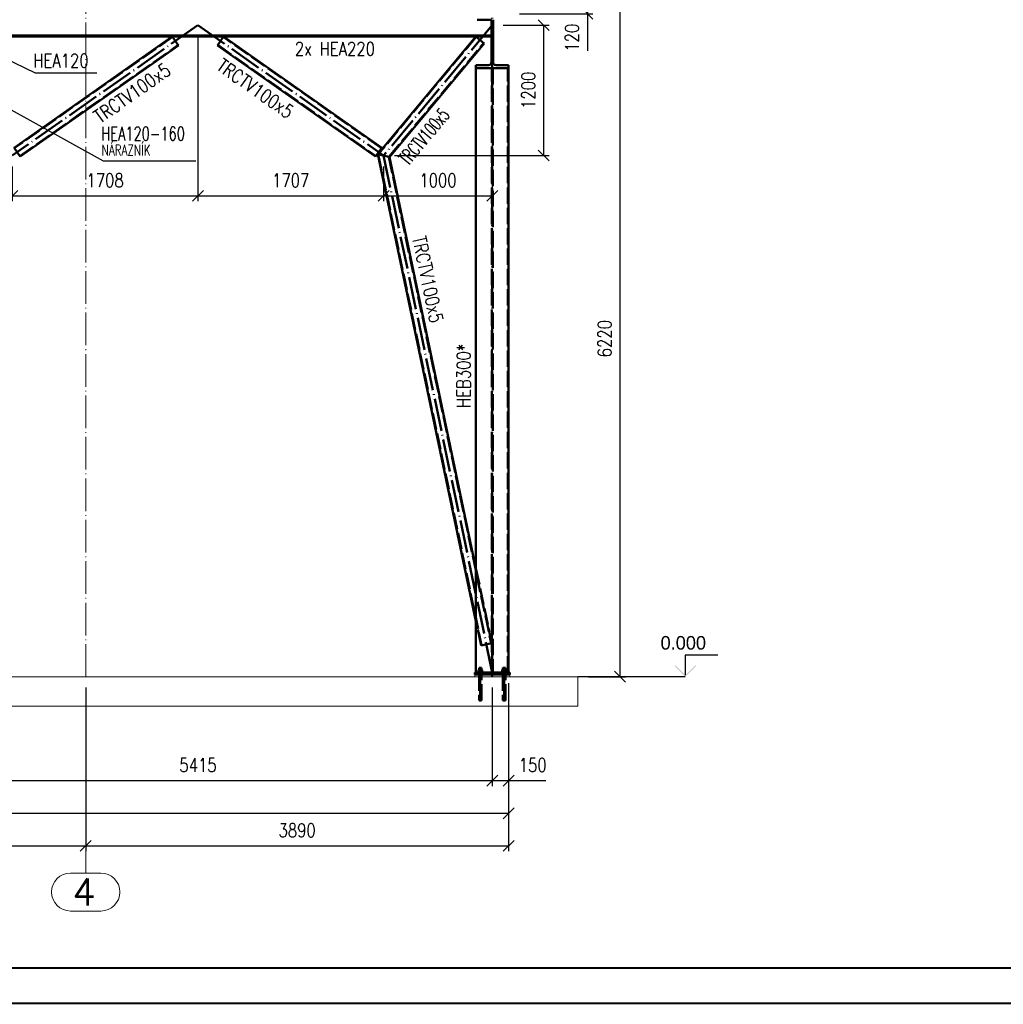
# Paper-space layout 'Layout1' of a CAD drawing. Extents: x -2 to 1033, y -36 to 596.
# Tile 9 of 86: x 335 to 516, y 0 to 181. Entities that reach past the tile are written whole.
import ezdxf
from ezdxf.enums import TextEntityAlignment as Align

# ---------------------------------------------------------------- set-up
doc = ezdxf.new("R2010")
doc.units = 0
for name, pattern in [('ACAD_ISO02W100', [15, 12, -3]), ('ACAD_ISO04W100', [30.5, 24, -3, 0.5, -3]), ('HP_01_CER_B', [8, 5, -1, 1, -1])]:
    doc.linetypes.add(name, pattern=pattern)
doc.layers.get('0').update_dxf_attribs({"linetype": 'CONTINUOUS'})
doc.layers.get('DEFPOINTS').update_dxf_attribs({"color": 132, "linetype": 'CONTINUOUS'})
doc.layers.add('AS_INS_ON', color=7, linetype='CONTINUOUS')
doc.layers.add('RAMECEK_HP', color=251, linetype='CONTINUOUS')
for name, color, linetype, lineweight in [('SS_1.ET-HALA_TaO-PODLAHA', 9, 'CONTINUOUS', 13), ('SS_1.ET-HALA_TaO-RASTR', 7, 'HP_01_CER_B', 13), ('SS_2.ET-HALA_TaO-MOULDSHOP-HLAVNI_NOSNIK', 32, 'CONTINUOUS', 50), ('SS_2.ET-HALA_TaO-MOULDSHOP-PODLAH.NOSNIK', 160, 'CONTINUOUS', 50), ('SS_2.ET-HALA_TaO-MOULDSHOP-SLOUP', 212, 'CONTINUOUS', 50), ('SS_2.ET-HALA_TaO-MOULDSHOP-SV.ZTUZENI', 163, 'CONTINUOUS', 50), ('SS_2.ET-HALA_TaO-PODLITI', 9, 'CONTINUOUS', 13), ('SS_KOTY', 3, 'CONTINUOUS', 25), ('SS_POPIS_PROFILU', 13, 'CONTINUOUS', 25), ('SS_POPIS_PROFILU_S355', 2, 'CONTINUOUS', 35)]:
    doc.layers.add(name, color=color, linetype=linetype, lineweight=lineweight)
doc.styles.add('ROMANS', font='romans.shx', dxfattribs={"width": 0.8})
doc.styles.add('romans.shx', font='romans.shx', dxfattribs={"height": 5})
doc.dimstyles.new('A-1_(2.5)_50AS', dxfattribs={"dimtxt": 2.5, "dimasz": 2, "dimexe": 1, "dimexo": 2, "dimgap": 0, "dimtad": 0, "dimdec": 1, "dimlfac": 50, "dimrnd": 1, "dimtxsty": 'ROMANS', "dimblk1": 'OBLIQUE', "dimblk2": 'OBLIQUE', "dimsah": 1, "dimcen": 2, "dimclrd": 256, "dimclre": 256, "dimclrt": 256, "dimadec": 1, "dimazin": 2, "dimtfac": 0.714286, "dimtdec": 1, "dimtmove": 0, "dimatfit": 3, "dimldrblk": 'OPEN', "dimfxl": 1, "dimtvp": 1.142857, "dimtfill": 1, "dimtolj": 1, "dimlwd": -1, "dimlwe": -1, "dimarcsym": 0})

# ---------------------------------------------------------------- blocks, each defined once
blk = doc.blocks.new('*U6')
at = {"layer": 'RAMECEK_HP', "lineweight": 35, "const_width": 0.35}
for points in [[(0, 594), (0, 0), (841, 0), (841, 594)], [(6.5, 587.5), (6.5, 6.5), (834.5, 6.5), (834.5, 587.5)]]:
    blk.add_lwpolyline(points, close=True, dxfattribs=at)
at = {"layer": 'DEFPOINTS', "style": 'ROMANS', "width": 0.8}
blk.add_attdef('TISK', text='', height=10, dxfattribs=at).set_placement((841, -33), align=Align.RIGHT)
blk = doc.blocks.new('_Oblique')
at = {"color": 0, "linetype": 'ByBlock', "lineweight": -2}
blk.add_line((-0.5, -0.5), (0.5, 0.5), dxfattribs=at)
blk = doc.blocks.new('*D8')
at = {"layer": 'DEFPOINTS', "color": 0, "transparency": 16777216}
for p in [(424.49, 184.49, 23079), (445, 184.49), (437.21, 60.09, 23099)]:
    blk.add_point(p, dxfattribs=at)
at = {"layer": 'SS_KOTY', "transparency": 16777216}
for p, q in [((426.49, 184.49), (446, 184.49)), ((445, 60.09), (445, 184.49)), ((439.21, 60.09), (446, 60.09))]:
    blk.add_line(p, q, dxfattribs=at)
at = {"layer": 'SS_KOTY', "transparency": 16777216, "xscale": 2, "yscale": 2, "zscale": 2}
for p, rotation in [((445, 184.49), 90), ((445, 60.09), 270)]:
    blk.add_blockref('_Oblique', p, dxfattribs=dict(at, rotation=rotation))
at = {"layer": 'SS_KOTY', "transparency": 16777216, "insert": (442.15, 122.29), "char_height": 2.5, "attachment_point": 5, "rotation": 90, "style": 'ROMANS', "bg_fill": 3, "box_fill_scale": 1.1, "bg_fill_color": 256, "bg_fill_true_color": 13158600, "bg_fill_transparency": 0}
blk.add_mtext('\\A1;6220', dxfattribs=at)
blk = doc.blocks.new('_OPEN')
at = {"color": 0, "linetype": 'ByBlock'}
for p, q in [((-1, 0.167), (0, 0)), ((0, 0), (-1, -0.167)), ((0, 0), (-1, 0))]:
    blk.add_line(p, q, dxfattribs=at)
blk = doc.blocks.new('*D11')
at = {"layer": 'DEFPOINTS', "color": 0, "transparency": 16777216}
for p in [(424.49, 184.49, 23079), (424.49, 182.09, 23079), (439, 182.09)]:
    blk.add_point(p, dxfattribs=at)
at = {"layer": 'SS_KOTY', "transparency": 16777216}
for p, q in [((426.49, 184.49), (440, 184.49)), ((439, 184.49), (439, 182.09)), ((426.49, 182.09), (440, 182.09)), ((439, 182.09), (439, 175.23))]:
    blk.add_line(p, q, dxfattribs=at)
at = {"layer": 'SS_KOTY', "transparency": 16777216, "xscale": 2, "yscale": 2, "zscale": 2}
for p, rotation in [((439, 184.49), 90), ((439, 182.09), 270)]:
    blk.add_blockref('_Oblique', p, dxfattribs=dict(at, rotation=rotation))
at = {"layer": 'SS_KOTY', "transparency": 16777216, "insert": (436.15, 177.66), "char_height": 2.5, "attachment_point": 5, "rotation": 90, "style": 'ROMANS', "bg_fill": 3, "box_fill_scale": 1.1, "bg_fill_color": 256, "bg_fill_true_color": 13158600, "bg_fill_transparency": 0}
blk.add_mtext('\\A1;120', dxfattribs=at)
blk = doc.blocks.new('*D20')
at = {"layer": 'DEFPOINTS', "color": 0, "transparency": 16777216}
for p in [(367.34, 179.99, 23076), (333.19, 155.99, 23076), (367.34, 148.59)]:
    blk.add_point(p, dxfattribs=at)
at = {"layer": 'SS_KOTY', "transparency": 16777216}
for p, q in [((367.34, 177.99), (367.34, 147.59)), ((333.19, 153.99), (333.19, 147.59)), ((333.19, 148.59), (367.34, 148.59))]:
    blk.add_line(p, q, dxfattribs=at)
at = {"layer": 'SS_KOTY', "transparency": 16777216, "xscale": 2, "yscale": 2, "zscale": 2, "rotation": 180}
blk.add_blockref('_Oblique', (333.19, 148.59), dxfattribs=at)
at = {"layer": 'SS_KOTY', "transparency": 16777216, "xscale": 2, "yscale": 2, "zscale": 2}
blk.add_blockref('_Oblique', (367.34, 148.59), dxfattribs=at)
at = {"layer": 'SS_KOTY', "transparency": 16777216, "insert": (350.26, 151.45), "char_height": 2.5, "attachment_point": 5, "style": 'ROMANS', "bg_fill": 3, "box_fill_scale": 1.1, "bg_fill_color": 256, "bg_fill_true_color": 13158600, "bg_fill_transparency": 0}
blk.add_mtext('\\A1;1708', dxfattribs=at)
blk = doc.blocks.new('*D21')
at = {"layer": 'DEFPOINTS', "color": 0, "transparency": 16777216}
for p in [(367.34, 179.99, 23076), (401.49, 155.99, 23076), (401.49, 148.59)]:
    blk.add_point(p, dxfattribs=at)
at = {"layer": 'SS_KOTY', "transparency": 16777216}
for p, q in [((367.34, 177.99), (367.34, 147.59)), ((401.49, 153.99), (401.49, 147.59)), ((367.34, 148.59), (401.49, 148.59))]:
    blk.add_line(p, q, dxfattribs=at)
at = {"layer": 'SS_KOTY', "transparency": 16777216, "xscale": 2, "yscale": 2, "zscale": 2, "rotation": 180}
blk.add_blockref('_Oblique', (367.34, 148.59), dxfattribs=at)
at = {"layer": 'SS_KOTY', "transparency": 16777216, "xscale": 2, "yscale": 2, "zscale": 2}
blk.add_blockref('_Oblique', (401.49, 148.59), dxfattribs=at)
at = {"layer": 'SS_KOTY', "transparency": 16777216, "insert": (384.41, 151.45), "char_height": 2.5, "attachment_point": 5, "style": 'ROMANS', "bg_fill": 3, "box_fill_scale": 1.1, "bg_fill_color": 256, "bg_fill_true_color": 13158600, "bg_fill_transparency": 0}
blk.add_mtext('\\A1;1707', dxfattribs=at)
blk = doc.blocks.new('*D22')
at = {"layer": 'DEFPOINTS', "color": 0, "transparency": 16777216}
for p in [(421.49, 179.99, 23076), (401.49, 155.99, 23076), (421.49, 148.59)]:
    blk.add_point(p, dxfattribs=at)
at = {"layer": 'SS_KOTY', "transparency": 16777216}
for p, q in [((421.49, 177.99), (421.49, 147.59)), ((401.49, 153.99), (401.49, 147.59)), ((401.49, 148.59), (421.49, 148.59))]:
    blk.add_line(p, q, dxfattribs=at)
at = {"layer": 'SS_KOTY', "transparency": 16777216, "xscale": 2, "yscale": 2, "zscale": 2, "rotation": 180}
blk.add_blockref('_Oblique', (401.49, 148.59), dxfattribs=at)
at = {"layer": 'SS_KOTY', "transparency": 16777216, "xscale": 2, "yscale": 2, "zscale": 2}
blk.add_blockref('_Oblique', (421.49, 148.59), dxfattribs=at)
at = {"layer": 'SS_KOTY', "transparency": 16777216, "insert": (411.49, 151.45), "char_height": 2.5, "attachment_point": 5, "style": 'ROMANS', "bg_fill": 3, "box_fill_scale": 1.1, "bg_fill_color": 256, "bg_fill_true_color": 13158600, "bg_fill_transparency": 0}
blk.add_mtext('\\A1;1000', dxfattribs=at)
blk = doc.blocks.new('*D23')
at = {"layer": 'DEFPOINTS', "color": 0, "transparency": 16777216}
for p in [(421.49, 179.99, 23076), (430.96, 179.99), (401.49, 155.99, 23076)]:
    blk.add_point(p, dxfattribs=at)
at = {"layer": 'SS_KOTY', "transparency": 16777216}
for p, q in [((423.49, 179.99), (431.96, 179.99)), ((430.96, 155.99), (430.96, 179.99)), ((403.49, 155.99), (431.96, 155.99))]:
    blk.add_line(p, q, dxfattribs=at)
at = {"layer": 'SS_KOTY', "transparency": 16777216, "xscale": 2, "yscale": 2, "zscale": 2}
for p, rotation in [((430.96, 179.99), 90), ((430.96, 155.99), 270)]:
    blk.add_blockref('_Oblique', p, dxfattribs=dict(at, rotation=rotation))
at = {"layer": 'SS_KOTY', "transparency": 16777216, "insert": (428.11, 167.99), "char_height": 2.5, "attachment_point": 5, "rotation": 90, "style": 'ROMANS', "bg_fill": 3, "box_fill_scale": 1.1, "bg_fill_color": 256, "bg_fill_true_color": 13158600, "bg_fill_transparency": 0}
blk.add_mtext('\\A1;1200', dxfattribs=at)
blk = doc.blocks.new('*D27')
at = {"layer": 'DEFPOINTS', "color": 0, "transparency": 16777216}
for p in [(313.19, 60.09, 23076), (421.49, 60.09, 23076), (421.49, 40.98)]:
    blk.add_point(p, dxfattribs=at)
at = {"layer": 'SS_KOTY', "transparency": 16777216}
for p, q in [((313.19, 58.09), (313.19, 39.98)), ((421.49, 58.09), (421.49, 39.98)), ((313.19, 40.98), (421.49, 40.98))]:
    blk.add_line(p, q, dxfattribs=at)
at = {"layer": 'SS_KOTY', "transparency": 16777216, "xscale": 2, "yscale": 2, "zscale": 2, "rotation": 180}
blk.add_blockref('_Oblique', (313.19, 40.98), dxfattribs=at)
at = {"layer": 'SS_KOTY', "transparency": 16777216, "xscale": 2, "yscale": 2, "zscale": 2}
blk.add_blockref('_Oblique', (421.49, 40.98), dxfattribs=at)
at = {"layer": 'SS_KOTY', "transparency": 16777216, "insert": (367.34, 43.84), "char_height": 2.5, "attachment_point": 5, "style": 'ROMANS', "bg_fill": 3, "box_fill_scale": 1.1, "bg_fill_color": 256, "bg_fill_true_color": 13158600, "bg_fill_transparency": 0}
blk.add_mtext('\\A1;5415', dxfattribs=at)
blk = doc.blocks.new('*D28')
at = {"layer": 'DEFPOINTS', "color": 0, "transparency": 16777216}
for p in [(421.49, 60.09, 23076), (424.49, 60.89, 23079), (424.49, 40.98)]:
    blk.add_point(p, dxfattribs=at)
at = {"layer": 'SS_KOTY', "transparency": 16777216}
for p, q in [((421.49, 58.09), (421.49, 39.98)), ((424.49, 58.89), (424.49, 39.98)), ((421.49, 40.98), (424.49, 40.98)), ((424.49, 40.98), (431.35, 40.98))]:
    blk.add_line(p, q, dxfattribs=at)
at = {"layer": 'SS_KOTY', "transparency": 16777216, "xscale": 2, "yscale": 2, "zscale": 2, "rotation": 180}
blk.add_blockref('_Oblique', (421.49, 40.98), dxfattribs=at)
at = {"layer": 'SS_KOTY', "transparency": 16777216, "xscale": 2, "yscale": 2, "zscale": 2}
blk.add_blockref('_Oblique', (424.49, 40.98), dxfattribs=at)
at = {"layer": 'SS_KOTY', "transparency": 16777216, "insert": (428.92, 43.84), "char_height": 2.5, "attachment_point": 5, "style": 'ROMANS', "bg_fill": 3, "box_fill_scale": 1.1, "bg_fill_color": 256, "bg_fill_true_color": 13158600, "bg_fill_transparency": 0}
blk.add_mtext('\\A1;150', dxfattribs=at)
blk = doc.blocks.new('*D29')
at = {"layer": 'DEFPOINTS', "color": 0, "transparency": 16777216}
for p in [(107.29, 60.49, 23079), (424.49, 60.89, 23079), (424.49, 34.98)]:
    blk.add_point(p, dxfattribs=at)
at = {"layer": 'SS_KOTY', "transparency": 16777216}
for p, q in [((107.29, 58.49), (107.29, 33.98)), ((424.49, 58.89), (424.49, 33.98)), ((107.29, 34.98), (424.49, 34.98))]:
    blk.add_line(p, q, dxfattribs=at)
at = {"layer": 'SS_KOTY', "transparency": 16777216, "xscale": 2, "yscale": 2, "zscale": 2, "rotation": 180}
blk.add_blockref('_Oblique', (107.29, 34.98), dxfattribs=at)
at = {"layer": 'SS_KOTY', "transparency": 16777216, "xscale": 2, "yscale": 2, "zscale": 2}
blk.add_blockref('_Oblique', (424.49, 34.98), dxfattribs=at)
at = {"layer": 'SS_KOTY', "transparency": 16777216, "insert": (265.89, 37.84), "char_height": 2.5, "attachment_point": 5, "style": 'ROMANS', "bg_fill": 3, "box_fill_scale": 1.1, "bg_fill_color": 256, "bg_fill_true_color": 13158600, "bg_fill_transparency": 0}
blk.add_mtext('\\A1;15860', dxfattribs=at)
blk = doc.blocks.new('*D32')
at = {"layer": 'DEFPOINTS', "color": 0, "transparency": 16777216}
for p in [(106.69, 60.09), (346.69, 60.09), (346.69, 28.98)]:
    blk.add_point(p, dxfattribs=at)
at = {"layer": 'SS_KOTY', "transparency": 16777216}
for p, q in [((106.69, 58.09), (106.69, 27.98)), ((346.69, 58.09), (346.69, 27.98)), ((106.69, 28.98), (346.69, 28.98))]:
    blk.add_line(p, q, dxfattribs=at)
at = {"layer": 'SS_KOTY', "transparency": 16777216, "xscale": 2, "yscale": 2, "zscale": 2, "rotation": 180}
blk.add_blockref('_Oblique', (106.69, 28.98), dxfattribs=at)
at = {"layer": 'SS_KOTY', "transparency": 16777216, "xscale": 2, "yscale": 2, "zscale": 2}
blk.add_blockref('_Oblique', (346.69, 28.98), dxfattribs=at)
at = {"layer": 'SS_KOTY', "transparency": 16777216, "insert": (226.69, 31.84), "char_height": 2.5, "attachment_point": 5, "style": 'ROMANS', "bg_fill": 3, "box_fill_scale": 1.1, "bg_fill_color": 256, "bg_fill_true_color": 13158600, "bg_fill_transparency": 0}
blk.add_mtext('\\A1;12000', dxfattribs=at)
blk = doc.blocks.new('*D33')
at = {"layer": 'DEFPOINTS', "color": 0, "transparency": 16777216}
for p in [(346.69, 60.09), (424.49, 60.89, 23079), (424.49, 28.98)]:
    blk.add_point(p, dxfattribs=at)
at = {"layer": 'SS_KOTY', "transparency": 16777216}
for p, q in [((346.69, 58.09), (346.69, 27.98)), ((424.49, 58.89), (424.49, 27.98)), ((346.69, 28.98), (424.49, 28.98))]:
    blk.add_line(p, q, dxfattribs=at)
at = {"layer": 'SS_KOTY', "transparency": 16777216, "xscale": 2, "yscale": 2, "zscale": 2, "rotation": 180}
blk.add_blockref('_Oblique', (346.69, 28.98), dxfattribs=at)
at = {"layer": 'SS_KOTY', "transparency": 16777216, "xscale": 2, "yscale": 2, "zscale": 2}
blk.add_blockref('_Oblique', (424.49, 28.98), dxfattribs=at)
at = {"layer": 'SS_KOTY', "transparency": 16777216, "insert": (385.59, 31.84), "char_height": 2.5, "attachment_point": 5, "style": 'ROMANS', "bg_fill": 3, "box_fill_scale": 1.1, "bg_fill_color": 256, "bg_fill_true_color": 13158600, "bg_fill_transparency": 0}
blk.add_mtext('\\A1;3890', dxfattribs=at)

psp = doc.layouts.get("Layout1")

# ---------------------------------------------------------------- hatches: boundary and pattern name
at = {"layer": 'AS_INS_ON'}
psp.add_hatch(color=3, dxfattribs=at).paths.add_polyline_path([(455.1438, 62.2286), (455.0023, 62.0872), (457.0023, 60.0872), (459.0023, 62.0872), (458.8609, 62.2286), (457.0023, 60.3701)])

# ---------------------------------------------------------------- linework, layer by layer
at = {"layer": 'AS_INS_ON', "color": 3}
for p, q in [((463.0023, 64.0872, 23099), (457.0023, 64.0872, 23099)), ((457.0023, 64.0872, 23099), (457.0023, 60.3701, 23099))]:
    psp.add_line(p, q, dxfattribs=at)
at = {"layer": 'SS_1.ET-HALA_TaO-RASTR', "linetype": 'Continuous', "ltscale": 0.25}
for p, q in [((349.4751, 23.9836), (343.9037, 23.9836)), ((343.9037, 16.9836), (349.4751, 16.9836))]:
    psp.add_line(p, q, dxfattribs=at)
for centre, start, end in [((343.9037, 20.4836), 90, 270), ((349.4751, 20.4836), 270, 90)]:
    psp.add_arc(centre, 3.5, start, end, dxfattribs=at)
at = {"layer": 'SS_2.ET-HALA_TaO-MOULDSHOP-SV.ZTUZENI', "color": 3, "linetype": 'ACAD_ISO02W100', "ltscale": 0.25}
for p, q in [((418.4894, 80.0112), (421.3794, 66.2693)), ((419.4222, 65.8577), (418.4894, 70.2932)), ((419.4222, 65.8577), (421.3794, 66.2693))]:
    psp.add_line(p, q, dxfattribs=at)

# ---------------------------------------------------------------- block references
at = {"layer": 'RAMECEK_HP'}
psp.add_blockref('*U6', (0, 0), dxfattribs=at)

# ---------------------------------------------------------------- texts
at = {"layer": 'AS_INS_ON', "color": 3}
psp.add_text('0.000', height=2.5, dxfattribs=at).set_placement((452.4458, 65.0872))
at = {"layer": 'SS_1.ET-HALA_TaO-RASTR', "color": 7, "style": 'romans.shx'}
psp.add_text('4', height=5, dxfattribs=at).set_placement((344.25, 17.9836))
at = {"layer": 'SS_POPIS_PROFILU', "color": 13, "style": 'romans.shx', "width": 0.8}
psp.add_text('TRCTV100x5', height=2.5, rotation=281.876512, dxfattribs=at).set_placement((406.7357, 140.8611))
at = {"layer": 'SS_POPIS_PROFILU_S355', "color": 2, "style": 'romans.shx', "width": 0.8}
psp.add_text('HEB300*', height=2.5, rotation=90, dxfattribs=at).set_placement((417.4684, 109.5387))

# ---------------------------------------------------------------- next in the draw order: dimensions: what is measured, and where the dimension line sits
at = {"layer": 'SS_KOTY'}
dim = psp.add_linear_dim(base=(445.0023, 184.4872), p1=(437.2101, 60.0872, 23099), p2=(424.4894, 184.4872, 23079), angle=90, dimstyle='A-1_(2.5)_50AS', dxfattribs=at)
dim.commit()
dim.dimension.update_dxf_attribs({"geometry": '*D8', "text_midpoint": (442.1452, 122.2872)})
for base, p1, p2, picture, middle in [((367.3394, 148.5929), (333.1894, 155.9872, 23076), (367.3394, 179.9872, 23076), '*D20', (350.2644, 151.4501)), ((421.4894, 40.9836), (313.1894, 60.0872, 23076), (421.4894, 60.0872, 23076), '*D27', (367.3394, 43.8407))]:
    dim = psp.add_linear_dim(base=base, p1=p1, p2=p2, dimstyle='A-1_(2.5)_50AS', override={"dimtmove": 1}, dxfattribs=at)
    dim.commit()
    dim.dimension.update_dxf_attribs({"geometry": picture, "text_midpoint": middle})

# ---------------------------------------------------------------- next in the draw order: linework, layer by layer
at = {"layer": 'AS_INS_ON', "color": 3}
psp.add_line((457.0023, 60.0872), (437.2118, 60.0872), dxfattribs=at)
at = {"layer": 'SS_1.ET-HALA_TaO-PODLAHA', "ltscale": 0.25}
psp.add_line((437.2101, 54.6721), (437.2101, 60.0872), dxfattribs=at)
at = {"layer": 'SS_2.ET-HALA_TaO-MOULDSHOP-SV.ZTUZENI', "color": 1, "linetype": 'Continuous', "ltscale": 0.25}
for p, q in [((362.6121, 177.8872), (333.5027, 157.4297)), ((363.7621, 176.2509), (362.6121, 177.8872)), ((334.6527, 155.7933), (363.7621, 176.2509)), ((333.5027, 157.4297), (334.6527, 155.7933))]:
    psp.add_line(p, q, dxfattribs=at)
at = {"layer": 'SS_2.ET-HALA_TaO-MOULDSHOP-SV.ZTUZENI', "color": 3, "linetype": 'ACAD_ISO02W100', "ltscale": 0.25}
for p, q in [((362.6696, 177.8054), (333.5602, 157.3479)), ((334.5952, 155.8752), (363.7046, 176.3327))]:
    psp.add_line(p, q, dxfattribs=at)
at = {"layer": 'SS_POPIS_PROFILU', "color": 13}
psp.add_lwpolyline([(331.6694, 173.9672), (337.4075, 171.2208), (348.7409, 171.2208)], dxfattribs=at)

# ---------------------------------------------------------------- next in the draw order: texts
at = {"layer": 'SS_POPIS_PROFILU', "color": 13, "style": 'romans.shx'}
for s, height, width, p in [('HEA120', 2.5, 0.8, (337.0304, 172.2208)), ('HEA120-160', 2.5, 0.7, (349.564, 158.7877)), ('NÁRAZNÍK', 2, 0.7, (349.63, 155.9877))]:
    psp.add_text(s, height=height, dxfattribs=dict(at, width=width)).set_placement(p)
at = {"layer": 'SS_POPIS_PROFILU', "color": 13, "style": 'romans.shx', "width": 0.8}
psp.add_text('TRCTV100x5', height=2.5, rotation=35.098852, dxfattribs=at).set_placement((349.3181, 161.7942))

# ---------------------------------------------------------------- next in the draw order: dimensions: what is measured, and where the dimension line sits
at = {"layer": 'SS_KOTY'}
dim = psp.add_linear_dim(base=(439.0023, 182.0872), p1=(424.4894, 184.4872, 23079), p2=(424.4894, 182.0872, 23079), angle=90, dimstyle='A-1_(2.5)_50AS', dxfattribs=at)
dim.commit()
dim.dimension.update_dxf_attribs({"geometry": '*D11', "text_midpoint": (436.1452, 177.6586)})
dim = psp.add_linear_dim(base=(401.4894, 148.5929), p1=(367.3394, 179.9872, 23076), p2=(401.4894, 155.9872, 23076), dimstyle='A-1_(2.5)_50AS', override={"dimtmove": 1}, dxfattribs=at)
dim.commit()
dim.dimension.update_dxf_attribs({"geometry": '*D21', "text_midpoint": (384.4144, 151.4501)})
dim = psp.add_linear_dim(base=(424.4894, 40.9836), p1=(421.4894, 60.0872, 23076), p2=(424.4894, 60.8872, 23079), dimstyle='A-1_(2.5)_50AS', dxfattribs=at)
dim.commit()
dim.dimension.update_dxf_attribs({"geometry": '*D28', "text_midpoint": (428.918, 43.8407)})

# ---------------------------------------------------------------- next in the draw order: linework, layer by layer
at = {"layer": 'SS_2.ET-HALA_TaO-MOULDSHOP-SV.ZTUZENI', "color": 7, "linetype": 'ACAD_ISO04W100', "ltscale": 0.25}
psp.add_line((367.3394, 179.9872), (333.1894, 155.9872), dxfattribs=at)
at = {"layer": 'SS_2.ET-HALA_TaO-MOULDSHOP-SV.ZTUZENI', "color": 1, "linetype": 'Continuous', "ltscale": 0.25}
psp.add_line((372.0667, 177.8872), (370.9168, 176.2509), dxfattribs=at)
at = {"layer": 'SS_POPIS_PROFILU', "color": 13}
psp.add_lwpolyline([(331.8894, 165.0272), (349.894, 154.9877), (366.9773, 154.9877)], dxfattribs=at)

# ---------------------------------------------------------------- next in the draw order: texts
at = {"layer": 'SS_POPIS_PROFILU', "color": 13, "style": 'romans.shx', "width": 0.8}
psp.add_text('2x HEA220', height=2.5, dxfattribs=at).set_placement((385.1608, 174.3772))
psp.add_text('TRCTV100x5', height=2.5, rotation=324.901148, dxfattribs=at).set_placement((370.546, 171.952))

# ---------------------------------------------------------------- next in the draw order: dimensions: what is measured, and where the dimension line sits
at = {"layer": 'SS_KOTY'}
dim = psp.add_linear_dim(base=(421.4894, 148.5929), p1=(401.4894, 155.9872, 23076), p2=(421.4894, 179.9872, 23076), dimstyle='A-1_(2.5)_50AS', override={"dimtmove": 1}, dxfattribs=at)
dim.commit()
dim.dimension.update_dxf_attribs({"geometry": '*D22', "text_midpoint": (411.4894, 151.4501)})
dim = psp.add_linear_dim(base=(424.4894, 34.9836), p1=(107.2894, 60.4872, 23079), p2=(424.4894, 60.8872, 23079), dimstyle='A-1_(2.5)_50AS', dxfattribs=at)
dim.commit()
dim.dimension.update_dxf_attribs({"geometry": '*D29', "text_midpoint": (265.8894, 37.8407)})

# ---------------------------------------------------------------- next in the draw order: linework, layer by layer
at = {"layer": 'SS_2.ET-HALA_TaO-MOULDSHOP-SV.ZTUZENI', "color": 1, "linetype": 'Continuous', "ltscale": 0.25}
psp.add_line((370.9168, 176.2509), (400.0261, 155.7933), dxfattribs=at)
at = {"layer": 'SS_2.ET-HALA_TaO-MOULDSHOP-SV.ZTUZENI', "color": 3, "linetype": 'ACAD_ISO02W100', "ltscale": 0.25}
psp.add_line((370.9743, 176.3327), (400.0836, 155.8752), dxfattribs=at)

# ---------------------------------------------------------------- next in the draw order: dimensions: what is measured, and where the dimension line sits
at = {"layer": 'SS_KOTY'}
dim = psp.add_linear_dim(base=(430.9643, 179.9872), p1=(401.4894, 155.9872, 23076), p2=(421.4894, 179.9872, 23076), angle=90, dimstyle='A-1_(2.5)_50AS', dxfattribs=at)
dim.commit()
dim.dimension.update_dxf_attribs({"geometry": '*D23', "text_midpoint": (428.1072, 167.9872)})
dim = psp.add_linear_dim(base=(346.6894, 28.9836), p1=(106.6894, 60.0872), p2=(346.6894, 60.0872), dimstyle='A-1_(2.5)_50AS', override={"dimtmove": 1}, dxfattribs=at)
dim.commit()
dim.dimension.update_dxf_attribs({"geometry": '*D32', "text_midpoint": (226.6894, 31.8407)})

# ---------------------------------------------------------------- next in the draw order: linework, layer by layer
at = {"layer": 'SS_2.ET-HALA_TaO-MOULDSHOP-HLAVNI_NOSNIK', "color": 1, "linetype": 'Continuous', "ltscale": 0.25}
for p, q in [((421.3444, 180.9872), (421.3444, 178.1072)), ((421.6344, 173.1872), (421.6344, 180.9872)), ((421.3444, 177.8872), (421.3444, 173.1872)), ((420.8044, 172.6472), (418.4894, 172.6472)), ((418.4894, 172.6472), (418.4894, 172.0872)), ((424.4894, 172.6472), (422.1744, 172.6472)), ((424.4894, 172.0872), (424.4894, 172.6472))]:
    psp.add_line(p, q, dxfattribs=at)
at = {"layer": 'SS_2.ET-HALA_TaO-MOULDSHOP-HLAVNI_NOSNIK', "color": 1, "linetype": 'Continuous', "ltscale": 0.25, "extrusion": (-1.1199e-13, 2.69786e-13, -1)}
psp.add_arc((-420.8044, 173.1872), 0.54, 180, 270, dxfattribs=at)
at = {"layer": 'SS_2.ET-HALA_TaO-MOULDSHOP-HLAVNI_NOSNIK', "color": 1, "linetype": 'Continuous', "ltscale": 0.25, "extrusion": (2.69113e-13, 1.11928e-13, -1)}
psp.add_arc((-422.1744, 173.1872), 0.54, 270, 0, dxfattribs=at)
at = {"layer": 'SS_2.ET-HALA_TaO-MOULDSHOP-PODLAH.NOSNIK', "color": 1, "linetype": 'Continuous', "ltscale": 0.25}
for p, q in [((421.3444, 180.9872), (418.6894, 180.9872)), ((421.3444, 178.1072), (313.3344, 178.1072)), ((313.3344, 177.8872), (421.3444, 177.8872)), ((421.3444, 178.1072), (421.3444, 177.8872))]:
    psp.add_line(p, q, dxfattribs=at)
at = {"layer": 'SS_2.ET-HALA_TaO-MOULDSHOP-SLOUP', "color": 1, "linetype": 'Continuous', "ltscale": 0.25}
psp.add_line((418.4894, 172.0872), (424.4894, 172.0872), dxfattribs=at)
at = {"layer": 'SS_2.ET-HALA_TaO-MOULDSHOP-SV.ZTUZENI', "color": 7, "linetype": 'ACAD_ISO04W100', "ltscale": 0.25}
for p in [(367.3394, 179.9872), (421.4894, 179.9872)]:
    psp.add_line(p, (401.4894, 155.9872), dxfattribs=at)
at = {"layer": 'SS_2.ET-HALA_TaO-MOULDSHOP-SV.ZTUZENI', "color": 3, "linetype": 'ACAD_ISO02W100', "ltscale": 0.25}
for p, q in [((401.1186, 157.3479), (372.0092, 177.8054)), ((418.5145, 177.8232), (400.519, 156.2286)), ((402.4599, 155.7459), (419.8973, 176.6709)), ((400.519, 156.2285), (419.5201, 65.8783)), ((402.4599, 155.7459), (421.2816, 66.2487))]:
    psp.add_line(p, q, dxfattribs=at)
at = {"layer": 'SS_2.ET-HALA_TaO-MOULDSHOP-SV.ZTUZENI', "color": 1, "linetype": 'Continuous', "ltscale": 0.25}
for p, q in [((401.1761, 157.4297), (372.0667, 177.8872)), ((418.4377, 177.8872), (400.4112, 156.2554)), ((419.9741, 176.6068), (418.4377, 177.8872)), ((402.5677, 155.7191), (419.9741, 176.6068)), ((400.0261, 155.7933), (401.1761, 157.4297)), ((400.4112, 156.2553), (418.4894, 70.2932)), ((402.4599, 155.7459), (400.4112, 156.2553)), ((402.5677, 155.7191), (402.4599, 155.7459)), ((418.4894, 80.0112), (402.5677, 155.7191))]:
    psp.add_line(p, q, dxfattribs=at)

# ---------------------------------------------------------------- next in the draw order: texts
at = {"layer": 'SS_POPIS_PROFILU', "color": 13, "style": 'romans.shx', "width": 0.6}
psp.add_text('TRCTV100x5', height=2.5, rotation=50.194429, dxfattribs=at).set_placement((406.0349, 154.0151))

# ---------------------------------------------------------------- next in the draw order: dimensions: what is measured, and where the dimension line sits
at = {"layer": 'SS_KOTY'}
dim = psp.add_linear_dim(base=(424.4894, 28.9836), p1=(346.6894, 60.0872), p2=(424.4894, 60.8872, 23079), dimstyle='A-1_(2.5)_50AS', override={"dimtmove": 1}, dxfattribs=at)
dim.commit()
dim.dimension.update_dxf_attribs({"geometry": '*D33', "text_midpoint": (385.5894, 31.8407)})

# ---------------------------------------------------------------- next in the draw order: linework, layer by layer
at = {"layer": 'SS_1.ET-HALA_TaO-PODLAHA', "ltscale": 0.25}
for p, q in [((437.2101, 60.0872), (53.6894, 60.0872)), ((53.6894, 54.6721), (437.2101, 54.6721))]:
    psp.add_line(p, q, dxfattribs=at)
at = {"layer": 'SS_1.ET-HALA_TaO-RASTR', "linetype": 'ACAD_ISO04W100', "ltscale": 0.25}
for p, q in [((346.6894, 60.0872), (346.6894, 263.4872)), ((346.6894, 54.6721), (346.6894, 49.6721)), ((346.6894, 49.6721), (346.6894, 28.9836)), ((346.6894, 28.9836), (346.6894, 23.9836))]:
    psp.add_line(p, q, dxfattribs=at)
at = {"layer": 'SS_2.ET-HALA_TaO-MOULDSHOP-SLOUP', "color": 7, "linetype": 'ACAD_ISO04W100', "ltscale": 0.25}
for p, q in [((421.4894, 60.0872), (421.4894, 182.0872)), ((424.4894, 172.0872), (424.4894, 60.8872)), ((419.2894, 61.7272), (419.2894, 55.7272)), ((423.6894, 61.7272), (423.6894, 55.7272)), ((418.8494, 61.0872), (419.7294, 61.0872)), ((419.0494, 60.2872), (419.5294, 60.2872)), ((423.2494, 61.0872), (424.1294, 61.0872)), ((423.4494, 60.2872), (423.9294, 60.2872))]:
    psp.add_line(p, q, dxfattribs=at)
at = {"layer": 'SS_2.ET-HALA_TaO-MOULDSHOP-SLOUP', "color": 1, "linetype": 'Continuous', "ltscale": 0.25}
for p, q in [((418.4894, 172.0872), (418.4894, 60.8872)), ((424.4894, 60.8872), (424.4894, 172.0872)), ((424.6894, 60.8872), (418.2894, 60.8872)), ((418.2894, 60.8872), (418.2894, 60.4872)), ((424.6894, 60.4872), (418.2894, 60.4872)), ((424.6894, 60.4872), (424.6894, 60.8872))]:
    psp.add_line(p, q, dxfattribs=at)
at = {"layer": 'SS_2.ET-HALA_TaO-MOULDSHOP-SLOUP', "color": 3, "linetype": 'ACAD_ISO02W100', "ltscale": 0.25}
for p, q in [((421.3794, 60.8872), (421.3794, 172.0872)), ((421.5994, 172.0872), (421.5994, 60.8872)), ((424.3694, 60.8872), (424.3694, 172.0872)), ((419.0677, 61.7272), (419.0494, 61.7272)), ((419.0494, 61.7272), (419.0494, 61.3472)), ((419.1197, 61.7272), (419.0677, 61.7272)), ((419.1976, 61.7272), (419.1197, 61.7272)), ((419.2894, 61.7272), (419.1976, 61.7272)), ((419.3813, 61.7272), (419.2894, 61.7272)), ((419.4591, 61.7272), (419.3813, 61.7272)), ((419.5112, 61.7272), (419.4591, 61.7272)), ((419.5294, 61.7272), (419.5112, 61.7272)), ((419.5294, 61.3472), (419.5294, 61.7272)), ((423.4677, 61.7272), (423.4494, 61.7272)), ((423.4494, 61.7272), (423.4494, 61.3472)), ((423.5197, 61.7272), (423.4677, 61.7272)), ((423.5976, 61.7272), (423.5197, 61.7272)), ((423.6894, 61.7272), (423.5976, 61.7272)), ((423.7813, 61.7272), (423.6894, 61.7272)), ((423.8591, 61.7272), (423.7813, 61.7272)), ((423.9112, 61.7272), (423.8591, 61.7272)), ((423.9294, 61.7272), (423.9112, 61.7272)), ((423.9294, 61.3472), (423.9294, 61.7272)), ((418.8494, 60.9672), (418.8579, 60.9672)), ((418.8494, 60.9672), (418.8494, 60.8872)), ((418.8579, 60.9672), (418.8829, 60.9672)), ((418.8829, 60.9672), (418.9236, 60.9672)), ((418.9236, 60.9672), (418.9783, 60.9672)), ((419.2894, 61.3472), (418.9292, 61.3472)), ((418.9292, 61.3472), (418.9292, 60.9672)), ((418.9783, 60.9672), (419.045, 60.9672)), ((419.0294, 60.8872), (419.0294, 60.4872)), ((419.045, 60.9672), (419.121, 60.9672)), ((419.0494, 60.8872), (419.0494, 60.4872)), ((419.0494, 60.4872), (419.0494, 55.7272)), ((419.121, 60.9672), (419.2036, 60.9672)), ((419.2036, 60.9672), (419.2894, 60.9672)), ((419.6497, 61.3472), (419.2894, 61.3472)), ((419.2894, 61.3472), (419.2894, 60.9672)), ((419.2894, 60.9672), (419.3753, 60.9672)), ((419.3753, 60.9672), (419.4578, 60.9672)), ((419.4578, 60.9672), (419.5339, 60.9672)), ((419.5294, 60.4872), (419.5294, 60.8872)), ((419.5294, 55.7272), (419.5294, 60.4872)), ((419.5339, 60.9672), (419.6006, 60.9672)), ((419.5494, 60.4872), (419.5494, 60.8872)), ((419.6006, 60.9672), (419.6553, 60.9672)), ((419.6497, 60.9672), (419.6497, 61.3472)), ((419.6553, 60.9672), (419.6959, 60.9672)), ((419.6959, 60.9672), (419.721, 60.9672)), ((419.721, 60.9672), (419.7294, 60.9672)), ((419.7294, 60.8872), (419.7294, 60.9672)), ((423.2494, 60.9672), (423.2579, 60.9672)), ((423.2494, 60.9672), (423.2494, 60.8872)), ((423.2579, 60.9672), (423.2829, 60.9672)), ((423.2829, 60.9672), (423.3236, 60.9672)), ((423.3236, 60.9672), (423.3783, 60.9672)), ((423.6894, 61.3472), (423.3292, 61.3472)), ((423.3292, 61.3472), (423.3292, 60.9672)), ((423.3783, 60.9672), (423.445, 60.9672)), ((423.4294, 60.8872), (423.4294, 60.4872)), ((423.445, 60.9672), (423.521, 60.9672)), ((423.4494, 60.8872), (423.4494, 60.4872)), ((423.4494, 60.4872), (423.4494, 55.7272)), ((423.521, 60.9672), (423.6036, 60.9672)), ((423.6036, 60.9672), (423.6894, 60.9672)), ((424.0497, 61.3472), (423.6894, 61.3472)), ((423.6894, 61.3472), (423.6894, 60.9672)), ((423.6894, 60.9672), (423.7753, 60.9672)), ((423.7753, 60.9672), (423.8578, 60.9672)), ((423.8578, 60.9672), (423.9339, 60.9672)), ((423.9294, 60.4872), (423.9294, 60.8872)), ((423.9294, 55.7272), (423.9294, 60.4872)), ((423.9339, 60.9672), (424.0006, 60.9672)), ((423.9494, 60.4872), (423.9494, 60.8872)), ((424.0006, 60.9672), (424.0553, 60.9672)), ((424.0497, 60.9672), (424.0497, 61.3472)), ((424.0553, 60.9672), (424.0959, 60.9672)), ((424.0959, 60.9672), (424.121, 60.9672)), ((424.121, 60.9672), (424.1294, 60.9672)), ((424.1294, 60.8872), (424.1294, 60.9672)), ((419.0494, 55.7272), (419.054, 55.7272)), ((419.054, 55.7272), (419.0677, 55.7272)), ((419.0677, 55.7272), (419.0899, 55.7272)), ((419.0899, 55.7272), (419.1197, 55.7272)), ((419.1197, 55.7272), (419.1561, 55.7272)), ((419.1561, 55.7272), (419.1976, 55.7272)), ((419.1976, 55.7272), (419.2426, 55.7272)), ((419.2426, 55.7272), (419.2894, 55.7272)), ((419.2894, 55.7272), (419.3362, 55.7272)), ((419.3362, 55.7272), (419.3813, 55.7272)), ((419.3813, 55.7272), (419.4228, 55.7272)), ((419.4228, 55.7272), (419.4591, 55.7272)), ((419.4591, 55.7272), (419.489, 55.7272)), ((419.489, 55.7272), (419.5112, 55.7272)), ((419.5112, 55.7272), (419.5248, 55.7272)), ((419.5248, 55.7272), (419.5294, 55.7272)), ((423.4494, 55.7272), (423.454, 55.7272)), ((423.454, 55.7272), (423.4677, 55.7272)), ((423.4677, 55.7272), (423.4899, 55.7272)), ((423.4899, 55.7272), (423.5197, 55.7272)), ((423.5197, 55.7272), (423.5561, 55.7272)), ((423.5561, 55.7272), (423.5976, 55.7272)), ((423.5976, 55.7272), (423.6426, 55.7272)), ((423.6426, 55.7272), (423.6894, 55.7272)), ((423.6894, 55.7272), (423.7362, 55.7272)), ((423.7362, 55.7272), (423.7813, 55.7272)), ((423.7813, 55.7272), (423.8228, 55.7272)), ((423.8228, 55.7272), (423.8591, 55.7272)), ((423.8591, 55.7272), (423.889, 55.7272)), ((423.889, 55.7272), (423.9112, 55.7272)), ((423.9112, 55.7272), (423.9248, 55.7272)), ((423.9248, 55.7272), (423.9294, 55.7272))]:
    psp.add_line(p, q, dxfattribs=at)
at = {"layer": 'SS_2.ET-HALA_TaO-MOULDSHOP-SV.ZTUZENI', "color": 7, "linetype": 'ACAD_ISO04W100', "ltscale": 0.25}
psp.add_line((401.4894, 155.9872), (421.4894, 60.8872), dxfattribs=at)
at = {"layer": 'SS_2.ET-HALA_TaO-PODLITI', "ltscale": 0.25}
for p, q in [((418.2894, 60.4872), (418.2894, 60.0872)), ((424.6894, 60.0872), (424.6894, 60.4872))]:
    psp.add_line(p, q, dxfattribs=at)

doc.saveas('drawing.dxf')
